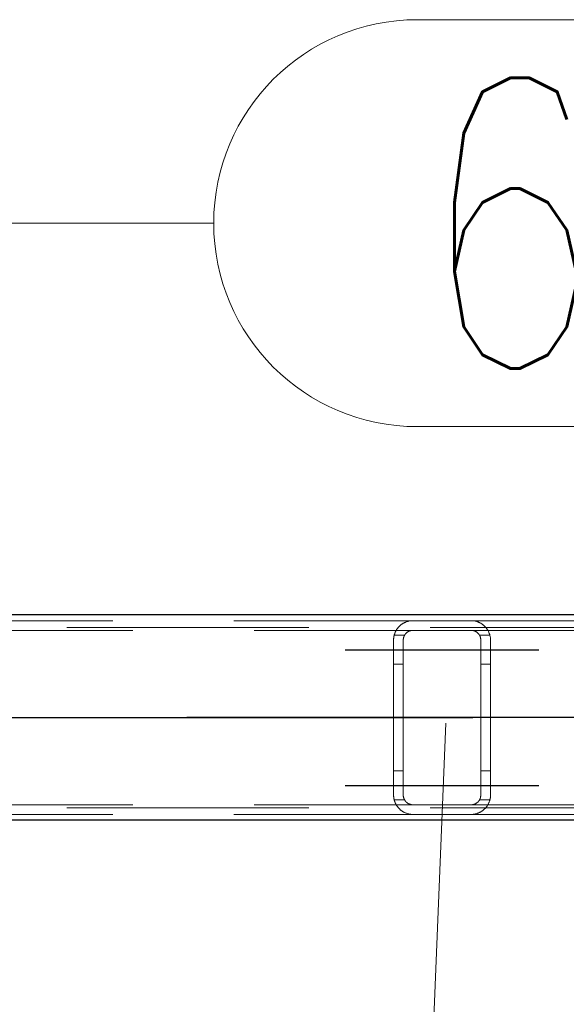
# Model space of a CAD drawing. Header units: millimetres. Extents: x -851 to 2, y 9346 to 10016.
# Tile 84 of 256: x -778.23 to -772.59, y 9572.83 to 9582.99. Entities that reach past the tile are written whole.
import ezdxf

# ---------------------------------------------------------------- set-up
doc = ezdxf.new("R2010")
doc.units = ezdxf.units.MM
doc.header["$LTSCALE"] = 10
doc.linetypes.add('HIDDEN', pattern=[0.375, 0.25, -0.125])
doc.linetypes.add('MITTE', pattern=[2, 1.25, -0.25, 0.25, -0.25])
for name, color, linetype, lineweight in [('PS_Hidden', 2, 'HIDDEN', 9), ('PS_Pos', 1, 'Continuous', 15), ('PS_Shape', 161, 'Continuous', 30), ('PS_SOLID', 7, 'Continuous', 30)]:
    doc.layers.add(name, color=color, linetype=linetype, lineweight=lineweight)
doc.layers.add('PS_Mid', color=5, linetype='MITTE')
doc.styles.add('simplex', font='simplex.shx', dxfattribs={"width": 0.75})

# ---------------------------------------------------------------- blocks, each defined once
blk = doc.blocks.new('*X706')
at = {"layer": 'PS_Hidden', "color": 2, "linetype": 'HIDDEN'}
for p, q in [((-783.517, 9576.79), (-774.168, 9576.79)), ((-774.285, 9576.753), (-774.281, 9576.756)), ((-774.281, 9576.756), (-774.277, 9576.758)), ((-774.277, 9576.758), (-774.273, 9576.761)), ((-774.273, 9576.761), (-774.268, 9576.763)), ((-774.268, 9576.763), (-774.264, 9576.766)), ((-774.264, 9576.766), (-774.259, 9576.768)), ((-774.259, 9576.768), (-774.255, 9576.771)), ((-774.255, 9576.771), (-774.25, 9576.773)), ((-774.25, 9576.773), (-774.245, 9576.775)), ((-774.245, 9576.775), (-774.24, 9576.777)), ((-774.24, 9576.777), (-774.234, 9576.779)), ((-774.234, 9576.779), (-774.229, 9576.781)), ((-774.229, 9576.781), (-774.223, 9576.783)), ((-774.223, 9576.783), (-774.218, 9576.784)), ((-774.218, 9576.784), (-774.211, 9576.786)), ((-774.211, 9576.786), (-774.205, 9576.787)), ((-774.205, 9576.787), (-774.198, 9576.788)), ((-774.198, 9576.788), (-774.191, 9576.789)), ((-774.191, 9576.789), (-774.183, 9576.79)), ((-774.183, 9576.79), (-774.176, 9576.79)), ((-774.176, 9576.79), (-774.168, 9576.79)), ((-774.168, 9576.79), (-773.568, 9576.79)), ((-773.568, 9576.79), (-773.561, 9576.79)), ((-773.568, 9576.79), (-764.168, 9576.79)), ((-773.561, 9576.79), (-773.554, 9576.79)), ((-773.554, 9576.79), (-773.547, 9576.789)), ((-773.547, 9576.789), (-773.54, 9576.788)), ((-773.54, 9576.788), (-773.533, 9576.787)), ((-773.533, 9576.787), (-773.526, 9576.786)), ((-773.526, 9576.786), (-773.519, 9576.784)), ((-773.519, 9576.784), (-773.513, 9576.783)), ((-773.513, 9576.783), (-773.507, 9576.781)), ((-773.507, 9576.781), (-773.502, 9576.779)), ((-773.502, 9576.779), (-773.497, 9576.777)), ((-773.497, 9576.777), (-773.492, 9576.775)), ((-773.492, 9576.775), (-773.487, 9576.773)), ((-773.487, 9576.773), (-773.482, 9576.771)), ((-773.482, 9576.771), (-773.477, 9576.768)), ((-773.477, 9576.768), (-773.472, 9576.766)), ((-773.472, 9576.766), (-773.468, 9576.763)), ((-773.468, 9576.763), (-773.463, 9576.76)), ((-773.463, 9576.76), (-773.459, 9576.758)), ((-773.459, 9576.758), (-773.455, 9576.755)), ((-773.455, 9576.755), (-773.451, 9576.752)), ((-783.308, 9576.69), (-774.168, 9576.69)), ((-486.492, 9576.72), (-781.692, 9576.72)), ((-774.359, 9576.652), (-774.357, 9576.656)), ((-774.357, 9576.656), (-774.356, 9576.661)), ((-774.356, 9576.661), (-774.354, 9576.665)), ((-774.354, 9576.665), (-774.352, 9576.67)), ((-774.352, 9576.67), (-774.35, 9576.674)), ((-774.35, 9576.674), (-774.348, 9576.678)), ((-774.348, 9576.678), (-774.346, 9576.682)), ((-774.346, 9576.682), (-774.344, 9576.686)), ((-774.344, 9576.686), (-774.342, 9576.69)), ((-774.342, 9576.69), (-774.339, 9576.694)), ((-774.339, 9576.694), (-774.337, 9576.698)), ((-774.337, 9576.698), (-774.334, 9576.702)), ((-774.334, 9576.702), (-774.332, 9576.706)), ((-774.332, 9576.706), (-774.329, 9576.709)), ((-774.329, 9576.709), (-774.326, 9576.713)), ((-774.326, 9576.713), (-774.324, 9576.716)), ((-774.324, 9576.716), (-774.321, 9576.72)), ((-774.321, 9576.72), (-774.318, 9576.723)), ((-774.318, 9576.723), (-774.315, 9576.727)), ((-774.315, 9576.727), (-774.312, 9576.73)), ((-774.312, 9576.73), (-774.309, 9576.733)), ((-774.309, 9576.733), (-774.305, 9576.736)), ((-774.305, 9576.736), (-774.302, 9576.739)), ((-774.302, 9576.739), (-774.299, 9576.742)), ((-774.299, 9576.742), (-774.296, 9576.745)), ((-774.296, 9576.745), (-774.292, 9576.747)), ((-774.292, 9576.747), (-774.289, 9576.75)), ((-774.289, 9576.75), (-774.285, 9576.753)), ((-774.246, 9576.654), (-774.247, 9576.652)), ((-774.244, 9576.655), (-774.246, 9576.654)), ((-774.243, 9576.657), (-774.244, 9576.655)), ((-774.241, 9576.659), (-774.243, 9576.657)), ((-774.24, 9576.661), (-774.241, 9576.659)), ((-774.238, 9576.662), (-774.24, 9576.661)), ((-774.236, 9576.664), (-774.238, 9576.662)), ((-774.234, 9576.665), (-774.236, 9576.664)), ((-774.233, 9576.667), (-774.234, 9576.665)), ((-774.231, 9576.668), (-774.233, 9576.667)), ((-774.229, 9576.67), (-774.231, 9576.668)), ((-774.227, 9576.671), (-774.229, 9576.67)), ((-774.225, 9576.673), (-774.227, 9576.671)), ((-774.223, 9576.674), (-774.225, 9576.673)), ((-774.22, 9576.676), (-774.223, 9576.674)), ((-774.218, 9576.677), (-774.22, 9576.676)), ((-774.216, 9576.678), (-774.218, 9576.677)), ((-774.213, 9576.68), (-774.216, 9576.678)), ((-774.211, 9576.681), (-774.213, 9576.68)), ((-774.208, 9576.682), (-774.211, 9576.681)), ((-774.205, 9576.683), (-774.208, 9576.682)), ((-774.203, 9576.684), (-774.205, 9576.683)), ((-774.2, 9576.685), (-774.203, 9576.684)), ((-774.197, 9576.686), (-774.2, 9576.685)), ((-774.194, 9576.687), (-774.197, 9576.686)), ((-774.191, 9576.688), (-774.194, 9576.687)), ((-774.188, 9576.688), (-774.191, 9576.688)), ((-774.185, 9576.689), (-774.188, 9576.688)), ((-774.182, 9576.689), (-774.185, 9576.689)), ((-774.178, 9576.69), (-774.182, 9576.689)), ((-774.175, 9576.69), (-774.178, 9576.69)), ((-774.172, 9576.69), (-774.175, 9576.69)), ((-774.168, 9576.69), (-774.172, 9576.69)), ((-773.568, 9576.69), (-774.168, 9576.69)), ((-773.565, 9576.69), (-773.568, 9576.69)), ((-773.568, 9576.69), (-764.168, 9576.69)), ((-773.562, 9576.69), (-773.565, 9576.69)), ((-773.559, 9576.69), (-773.562, 9576.69)), ((-773.555, 9576.689), (-773.559, 9576.69)), ((-773.552, 9576.689), (-773.555, 9576.689)), ((-773.549, 9576.688), (-773.552, 9576.689)), ((-773.545, 9576.688), (-773.549, 9576.688)), ((-773.542, 9576.687), (-773.545, 9576.688)), ((-773.539, 9576.686), (-773.542, 9576.687)), ((-773.536, 9576.685), (-773.539, 9576.686)), ((-773.533, 9576.684), (-773.536, 9576.685)), ((-773.531, 9576.683), (-773.533, 9576.684)), ((-773.528, 9576.682), (-773.531, 9576.683)), ((-773.525, 9576.681), (-773.528, 9576.682)), ((-773.523, 9576.679), (-773.525, 9576.681)), ((-773.52, 9576.678), (-773.523, 9576.679)), ((-773.518, 9576.677), (-773.52, 9576.678)), ((-773.515, 9576.675), (-773.518, 9576.677)), ((-773.513, 9576.674), (-773.515, 9576.675)), ((-773.511, 9576.672), (-773.513, 9576.674)), ((-773.509, 9576.67), (-773.511, 9576.672)), ((-773.507, 9576.669), (-773.509, 9576.67)), ((-773.505, 9576.667), (-773.507, 9576.669)), ((-773.503, 9576.666), (-773.505, 9576.667)), ((-773.501, 9576.664), (-773.503, 9576.666)), ((-773.499, 9576.662), (-773.501, 9576.664)), ((-773.497, 9576.661), (-773.499, 9576.662)), ((-773.496, 9576.659), (-773.497, 9576.661)), ((-773.494, 9576.657), (-773.496, 9576.659)), ((-773.493, 9576.656), (-773.494, 9576.657)), ((-773.491, 9576.654), (-773.493, 9576.656)), ((-773.49, 9576.652), (-773.491, 9576.654)), ((-773.451, 9576.752), (-773.447, 9576.749)), ((-773.447, 9576.749), (-773.443, 9576.746)), ((-773.443, 9576.746), (-773.439, 9576.743)), ((-773.439, 9576.743), (-773.436, 9576.74)), ((-773.436, 9576.74), (-773.432, 9576.737)), ((-773.432, 9576.737), (-773.429, 9576.734)), ((-773.429, 9576.734), (-773.426, 9576.731)), ((-773.426, 9576.731), (-773.423, 9576.728)), ((-773.423, 9576.728), (-773.42, 9576.725)), ((-773.42, 9576.725), (-773.417, 9576.721)), ((-773.417, 9576.721), (-773.414, 9576.718)), ((-773.414, 9576.718), (-773.412, 9576.715)), ((-773.412, 9576.715), (-773.409, 9576.711)), ((-773.409, 9576.711), (-773.406, 9576.707)), ((-773.406, 9576.707), (-773.404, 9576.704)), ((-773.404, 9576.704), (-773.401, 9576.7)), ((-773.401, 9576.7), (-773.399, 9576.696)), ((-773.399, 9576.696), (-773.396, 9576.692)), ((-773.396, 9576.692), (-773.394, 9576.688)), ((-773.394, 9576.688), (-773.392, 9576.684)), ((-773.392, 9576.684), (-773.39, 9576.68)), ((-773.39, 9576.68), (-773.388, 9576.676)), ((-773.388, 9576.676), (-773.386, 9576.672)), ((-773.386, 9576.672), (-773.384, 9576.668)), ((-773.384, 9576.668), (-773.382, 9576.663)), ((-773.382, 9576.663), (-773.381, 9576.659)), ((-773.381, 9576.659), (-773.379, 9576.655)), ((-773.379, 9576.655), (-773.378, 9576.65)), ((-774.368, 9576.605), (-774.367, 9576.61)), ((-774.368, 9576.6), (-774.368, 9576.605)), ((-774.368, 9576.595), (-774.368, 9576.6)), ((-774.368, 9576.59), (-774.368, 9576.595)), ((-774.368, 9574.99), (-774.368, 9576.59)), ((-774.367, 9576.615), (-774.366, 9576.619)), ((-774.367, 9576.61), (-774.367, 9576.615)), ((-774.366, 9576.619), (-774.365, 9576.624)), ((-774.365, 9576.629), (-774.364, 9576.634)), ((-774.365, 9576.624), (-774.365, 9576.629)), ((-774.364, 9576.634), (-774.363, 9576.638)), ((-774.363, 9576.638), (-774.361, 9576.643)), ((-774.255, 9576.64), (-774.362, 9576.64)), ((-774.361, 9576.643), (-774.36, 9576.647)), ((-774.36, 9576.647), (-774.359, 9576.652)), ((-774.267, 9576.604), (-774.268, 9576.601)), ((-774.268, 9576.601), (-774.268, 9576.599)), ((-774.268, 9576.599), (-774.268, 9576.597)), ((-774.268, 9576.597), (-774.268, 9576.595)), ((-774.268, 9576.595), (-774.268, 9576.593)), ((-774.268, 9576.593), (-774.268, 9576.59)), ((-774.268, 9576.59), (-774.268, 9574.99)), ((-774.268, 9576.59), (-774.268, 9576.59)), ((-774.266, 9576.61), (-774.267, 9576.608)), ((-774.267, 9576.608), (-774.267, 9576.606)), ((-774.267, 9576.606), (-774.267, 9576.604)), ((-774.265, 9576.615), (-774.266, 9576.613)), ((-774.266, 9576.613), (-774.266, 9576.61)), ((-774.264, 9576.619), (-774.265, 9576.617)), ((-774.265, 9576.617), (-774.265, 9576.615)), ((-774.263, 9576.621), (-774.264, 9576.619)), ((-774.262, 9576.626), (-774.263, 9576.624)), ((-774.263, 9576.624), (-774.263, 9576.621)), ((-774.261, 9576.628), (-774.262, 9576.626)), ((-774.26, 9576.63), (-774.261, 9576.628)), ((-774.259, 9576.632), (-774.26, 9576.63)), ((-774.258, 9576.634), (-774.259, 9576.632)), ((-774.257, 9576.636), (-774.258, 9576.634)), ((-774.256, 9576.638), (-774.257, 9576.636)), ((-774.255, 9576.64), (-774.256, 9576.638)), ((-774.254, 9576.642), (-774.255, 9576.64)), ((-774.253, 9576.644), (-774.254, 9576.642)), ((-774.251, 9576.646), (-774.253, 9576.644)), ((-774.25, 9576.648), (-774.251, 9576.646)), ((-774.249, 9576.65), (-774.25, 9576.648)), ((-774.247, 9576.652), (-774.249, 9576.65)), ((-773.488, 9576.65), (-773.49, 9576.652)), ((-773.487, 9576.648), (-773.488, 9576.65)), ((-773.486, 9576.647), (-773.487, 9576.648)), ((-773.484, 9576.645), (-773.486, 9576.647)), ((-773.483, 9576.643), (-773.484, 9576.645)), ((-773.482, 9576.641), (-773.483, 9576.643)), ((-773.481, 9576.639), (-773.482, 9576.641)), ((-773.375, 9576.64), (-773.482, 9576.64)), ((-773.48, 9576.637), (-773.481, 9576.639)), ((-773.479, 9576.635), (-773.48, 9576.637)), ((-773.478, 9576.633), (-773.479, 9576.635)), ((-773.477, 9576.631), (-773.478, 9576.633)), ((-773.476, 9576.629), (-773.477, 9576.631)), ((-773.475, 9576.627), (-773.476, 9576.629)), ((-773.474, 9576.624), (-773.475, 9576.627)), ((-773.474, 9576.622), (-773.474, 9576.624)), ((-773.473, 9576.62), (-773.474, 9576.622)), ((-773.472, 9576.618), (-773.473, 9576.62)), ((-773.472, 9576.616), (-773.472, 9576.618)), ((-773.471, 9576.614), (-773.472, 9576.616)), ((-773.471, 9576.612), (-773.471, 9576.614)), ((-773.47, 9576.61), (-773.471, 9576.612)), ((-773.47, 9576.607), (-773.47, 9576.61)), ((-773.47, 9576.605), (-773.47, 9576.607)), ((-773.469, 9576.603), (-773.47, 9576.605)), ((-773.469, 9576.601), (-773.469, 9576.603)), ((-773.469, 9576.599), (-773.469, 9576.601)), ((-773.469, 9576.597), (-773.469, 9576.599)), ((-773.468, 9576.595), (-773.469, 9576.597)), ((-773.468, 9576.592), (-773.468, 9576.595)), ((-773.468, 9576.59), (-773.468, 9576.592)), ((-773.468, 9574.99), (-773.468, 9576.59)), ((-773.378, 9576.65), (-773.376, 9576.646)), ((-773.376, 9576.646), (-773.375, 9576.641)), ((-773.375, 9576.641), (-773.374, 9576.637)), ((-773.374, 9576.637), (-773.373, 9576.632)), ((-773.373, 9576.632), (-773.372, 9576.628)), ((-773.372, 9576.628), (-773.371, 9576.623)), ((-773.371, 9576.623), (-773.37, 9576.618)), ((-773.37, 9576.618), (-773.37, 9576.614)), ((-773.37, 9576.614), (-773.369, 9576.609)), ((-773.369, 9576.609), (-773.369, 9576.604)), ((-773.369, 9576.604), (-773.369, 9576.6)), ((-773.369, 9576.6), (-773.368, 9576.595)), ((-773.368, 9576.595), (-773.368, 9576.59)), ((-773.368, 9576.59), (-773.368, 9574.99)), ((-773.368, 9576.59), (-773.368, 9576.59)), ((-774.268, 9576.34), (-774.368, 9576.34)), ((-773.368, 9576.34), (-773.468, 9576.34)), ((-774.268, 9575.24), (-774.368, 9575.24)), ((-773.368, 9575.24), (-773.468, 9575.24)), ((-774.368, 9574.985), (-774.368, 9574.99)), ((-774.368, 9574.981), (-774.368, 9574.985)), ((-774.368, 9574.976), (-774.368, 9574.981)), ((-774.367, 9574.971), (-774.368, 9574.976)), ((-774.367, 9574.966), (-774.367, 9574.971)), ((-774.366, 9574.961), (-774.367, 9574.966)), ((-774.365, 9574.957), (-774.366, 9574.961)), ((-774.365, 9574.952), (-774.365, 9574.957)), ((-774.364, 9574.947), (-774.365, 9574.952)), ((-774.363, 9574.943), (-774.364, 9574.947)), ((-774.361, 9574.938), (-774.363, 9574.943)), ((-774.255, 9574.94), (-774.362, 9574.94)), ((-774.36, 9574.933), (-774.361, 9574.938)), ((-774.359, 9574.929), (-774.36, 9574.933)), ((-774.357, 9574.924), (-774.359, 9574.929)), ((-774.268, 9574.99), (-774.268, 9574.988)), ((-774.268, 9574.988), (-774.268, 9574.986)), ((-774.268, 9574.986), (-774.268, 9574.984)), ((-774.268, 9574.984), (-774.268, 9574.981)), ((-774.268, 9574.981), (-774.268, 9574.979)), ((-774.268, 9574.979), (-774.267, 9574.977)), ((-774.267, 9574.977), (-774.267, 9574.975)), ((-774.267, 9574.975), (-774.267, 9574.973)), ((-774.267, 9574.973), (-774.266, 9574.97)), ((-774.266, 9574.97), (-774.266, 9574.968)), ((-774.266, 9574.968), (-774.265, 9574.966)), ((-774.265, 9574.966), (-774.265, 9574.964)), ((-774.265, 9574.964), (-774.264, 9574.962)), ((-774.264, 9574.962), (-774.263, 9574.959)), ((-774.263, 9574.959), (-774.263, 9574.957)), ((-774.263, 9574.957), (-774.262, 9574.955)), ((-774.262, 9574.955), (-774.261, 9574.953)), ((-774.261, 9574.953), (-774.26, 9574.951)), ((-774.26, 9574.951), (-774.259, 9574.949)), ((-774.259, 9574.949), (-774.258, 9574.947)), ((-774.258, 9574.947), (-774.257, 9574.945)), ((-774.257, 9574.945), (-774.256, 9574.942)), ((-774.256, 9574.942), (-774.255, 9574.94)), ((-774.255, 9574.94), (-774.254, 9574.938)), ((-774.254, 9574.938), (-774.253, 9574.937)), ((-774.253, 9574.937), (-774.251, 9574.935)), ((-774.251, 9574.935), (-774.25, 9574.933)), ((-774.25, 9574.933), (-774.249, 9574.931)), ((-774.249, 9574.931), (-774.247, 9574.929)), ((-774.247, 9574.929), (-774.246, 9574.927)), ((-774.246, 9574.927), (-774.244, 9574.925)), ((-774.244, 9574.925), (-774.243, 9574.924)), ((-773.493, 9574.925), (-773.491, 9574.927)), ((-773.491, 9574.927), (-773.49, 9574.929)), ((-773.49, 9574.929), (-773.488, 9574.93)), ((-773.488, 9574.93), (-773.487, 9574.932)), ((-773.487, 9574.932), (-773.486, 9574.934)), ((-773.486, 9574.934), (-773.484, 9574.936)), ((-773.484, 9574.936), (-773.483, 9574.938)), ((-773.483, 9574.938), (-773.482, 9574.94)), ((-773.482, 9574.94), (-773.481, 9574.942)), ((-773.375, 9574.94), (-773.482, 9574.94)), ((-773.481, 9574.942), (-773.48, 9574.944)), ((-773.48, 9574.944), (-773.479, 9574.946)), ((-773.479, 9574.946), (-773.478, 9574.948)), ((-773.478, 9574.948), (-773.477, 9574.95)), ((-773.477, 9574.95), (-773.476, 9574.952)), ((-773.476, 9574.952), (-773.475, 9574.954)), ((-773.475, 9574.954), (-773.474, 9574.956)), ((-773.474, 9574.958), (-773.473, 9574.96)), ((-773.474, 9574.956), (-773.474, 9574.958)), ((-773.473, 9574.96), (-773.472, 9574.963)), ((-773.472, 9574.965), (-773.471, 9574.967)), ((-773.472, 9574.963), (-773.472, 9574.965)), ((-773.471, 9574.969), (-773.47, 9574.971)), ((-773.471, 9574.967), (-773.471, 9574.969)), ((-773.47, 9574.975), (-773.469, 9574.978)), ((-773.47, 9574.973), (-773.47, 9574.975)), ((-773.47, 9574.971), (-773.47, 9574.973)), ((-773.469, 9574.984), (-773.468, 9574.986)), ((-773.469, 9574.982), (-773.469, 9574.984)), ((-773.469, 9574.98), (-773.469, 9574.982)), ((-773.469, 9574.978), (-773.469, 9574.98)), ((-773.468, 9574.988), (-773.468, 9574.99)), ((-773.468, 9574.99), (-773.468, 9574.99)), ((-773.468, 9574.986), (-773.468, 9574.988)), ((-773.379, 9574.926), (-773.381, 9574.922)), ((-773.378, 9574.93), (-773.379, 9574.926)), ((-773.376, 9574.935), (-773.378, 9574.93)), ((-773.375, 9574.939), (-773.376, 9574.935)), ((-773.374, 9574.944), (-773.375, 9574.939)), ((-773.373, 9574.949), (-773.374, 9574.944)), ((-773.372, 9574.953), (-773.373, 9574.949)), ((-773.371, 9574.958), (-773.372, 9574.953)), ((-773.37, 9574.962), (-773.371, 9574.958)), ((-773.369, 9574.972), (-773.37, 9574.967)), ((-773.37, 9574.967), (-773.37, 9574.962)), ((-773.368, 9574.986), (-773.369, 9574.981)), ((-773.369, 9574.981), (-773.369, 9574.976)), ((-773.369, 9574.976), (-773.369, 9574.972)), ((-773.368, 9574.99), (-773.368, 9574.986)), ((-783.308, 9574.89), (-774.168, 9574.89)), ((-486.492, 9574.86), (-781.692, 9574.86)), ((-774.356, 9574.92), (-774.357, 9574.924)), ((-774.354, 9574.916), (-774.356, 9574.92)), ((-774.352, 9574.911), (-774.354, 9574.916)), ((-774.35, 9574.907), (-774.352, 9574.911)), ((-774.348, 9574.903), (-774.35, 9574.907)), ((-774.346, 9574.899), (-774.348, 9574.903)), ((-774.344, 9574.895), (-774.346, 9574.899)), ((-774.342, 9574.89), (-774.344, 9574.895)), ((-774.339, 9574.887), (-774.342, 9574.89)), ((-774.337, 9574.883), (-774.339, 9574.887)), ((-774.334, 9574.879), (-774.337, 9574.883)), ((-774.332, 9574.875), (-774.334, 9574.879)), ((-774.329, 9574.871), (-774.332, 9574.875)), ((-774.326, 9574.868), (-774.329, 9574.871)), ((-774.324, 9574.864), (-774.326, 9574.868)), ((-774.321, 9574.861), (-774.324, 9574.864)), ((-774.318, 9574.858), (-774.321, 9574.861)), ((-774.315, 9574.854), (-774.318, 9574.858)), ((-774.312, 9574.851), (-774.315, 9574.854)), ((-774.309, 9574.848), (-774.312, 9574.851)), ((-774.305, 9574.845), (-774.309, 9574.848)), ((-774.302, 9574.842), (-774.305, 9574.845)), ((-774.299, 9574.839), (-774.302, 9574.842)), ((-774.296, 9574.836), (-774.299, 9574.839)), ((-774.292, 9574.833), (-774.296, 9574.836)), ((-774.289, 9574.831), (-774.292, 9574.833)), ((-774.285, 9574.828), (-774.289, 9574.831)), ((-774.281, 9574.825), (-774.285, 9574.828)), ((-774.277, 9574.822), (-774.281, 9574.825)), ((-774.243, 9574.924), (-774.241, 9574.922)), ((-774.241, 9574.922), (-774.24, 9574.92)), ((-774.24, 9574.92), (-774.238, 9574.918)), ((-774.238, 9574.918), (-774.236, 9574.917)), ((-774.236, 9574.917), (-774.234, 9574.915)), ((-774.234, 9574.915), (-774.233, 9574.914)), ((-774.233, 9574.914), (-774.231, 9574.912)), ((-774.231, 9574.912), (-774.229, 9574.911)), ((-774.229, 9574.911), (-774.227, 9574.909)), ((-774.227, 9574.909), (-774.225, 9574.908)), ((-774.225, 9574.908), (-774.223, 9574.906)), ((-774.223, 9574.906), (-774.22, 9574.905)), ((-774.22, 9574.905), (-774.218, 9574.904)), ((-774.218, 9574.904), (-774.216, 9574.902)), ((-774.216, 9574.902), (-774.213, 9574.901)), ((-774.213, 9574.901), (-774.211, 9574.9)), ((-774.211, 9574.9), (-774.208, 9574.899)), ((-774.208, 9574.899), (-774.205, 9574.897)), ((-774.205, 9574.897), (-774.203, 9574.896)), ((-774.203, 9574.896), (-774.2, 9574.895)), ((-774.2, 9574.895), (-774.197, 9574.895)), ((-774.197, 9574.895), (-774.194, 9574.894)), ((-774.194, 9574.894), (-774.191, 9574.893)), ((-774.191, 9574.893), (-774.188, 9574.892)), ((-774.188, 9574.892), (-774.185, 9574.892)), ((-774.185, 9574.892), (-774.182, 9574.891)), ((-774.182, 9574.891), (-774.178, 9574.891)), ((-774.178, 9574.891), (-774.175, 9574.891)), ((-774.175, 9574.891), (-774.172, 9574.89)), ((-774.172, 9574.89), (-774.168, 9574.89)), ((-774.168, 9574.89), (-773.568, 9574.89)), ((-774.168, 9574.89), (-774.168, 9574.89)), ((-773.568, 9574.89), (-773.565, 9574.89)), ((-773.568, 9574.89), (-764.168, 9574.89)), ((-773.565, 9574.89), (-773.562, 9574.891)), ((-773.562, 9574.891), (-773.559, 9574.891)), ((-773.559, 9574.891), (-773.555, 9574.891)), ((-773.555, 9574.891), (-773.552, 9574.892)), ((-773.552, 9574.892), (-773.549, 9574.892)), ((-773.549, 9574.892), (-773.545, 9574.893)), ((-773.545, 9574.893), (-773.542, 9574.894)), ((-773.542, 9574.894), (-773.539, 9574.895)), ((-773.539, 9574.895), (-773.536, 9574.896)), ((-773.536, 9574.896), (-773.533, 9574.897)), ((-773.533, 9574.897), (-773.531, 9574.898)), ((-773.531, 9574.898), (-773.528, 9574.899)), ((-773.528, 9574.899), (-773.525, 9574.9)), ((-773.525, 9574.9), (-773.523, 9574.901)), ((-773.523, 9574.901), (-773.52, 9574.903)), ((-773.52, 9574.903), (-773.518, 9574.904)), ((-773.518, 9574.904), (-773.515, 9574.906)), ((-773.515, 9574.906), (-773.513, 9574.907)), ((-773.513, 9574.907), (-773.511, 9574.909)), ((-773.511, 9574.909), (-773.509, 9574.91)), ((-773.509, 9574.91), (-773.507, 9574.912)), ((-773.507, 9574.912), (-773.505, 9574.913)), ((-773.505, 9574.913), (-773.503, 9574.915)), ((-773.503, 9574.915), (-773.501, 9574.917)), ((-773.501, 9574.917), (-773.499, 9574.918)), ((-773.499, 9574.918), (-773.497, 9574.92)), ((-773.497, 9574.92), (-773.496, 9574.922)), ((-773.496, 9574.922), (-773.494, 9574.923)), ((-773.494, 9574.923), (-773.493, 9574.925)), ((-773.455, 9574.826), (-773.459, 9574.823)), ((-773.451, 9574.829), (-773.455, 9574.826)), ((-773.447, 9574.832), (-773.451, 9574.829)), ((-773.443, 9574.835), (-773.447, 9574.832)), ((-773.439, 9574.838), (-773.443, 9574.835)), ((-773.436, 9574.841), (-773.439, 9574.838)), ((-773.432, 9574.844), (-773.436, 9574.841)), ((-773.429, 9574.847), (-773.432, 9574.844)), ((-773.426, 9574.85), (-773.429, 9574.847)), ((-773.423, 9574.853), (-773.426, 9574.85)), ((-773.42, 9574.856), (-773.423, 9574.853)), ((-773.417, 9574.859), (-773.42, 9574.856)), ((-773.414, 9574.863), (-773.417, 9574.859)), ((-773.412, 9574.866), (-773.414, 9574.863)), ((-773.409, 9574.87), (-773.412, 9574.866)), ((-773.406, 9574.873), (-773.409, 9574.87)), ((-773.404, 9574.877), (-773.406, 9574.873)), ((-773.401, 9574.881), (-773.404, 9574.877)), ((-773.399, 9574.885), (-773.401, 9574.881)), ((-773.396, 9574.888), (-773.399, 9574.885)), ((-773.394, 9574.892), (-773.396, 9574.888)), ((-773.392, 9574.896), (-773.394, 9574.892)), ((-773.39, 9574.9), (-773.392, 9574.896)), ((-773.388, 9574.905), (-773.39, 9574.9)), ((-773.386, 9574.909), (-773.388, 9574.905)), ((-773.384, 9574.913), (-773.386, 9574.909)), ((-773.382, 9574.917), (-773.384, 9574.913)), ((-773.381, 9574.922), (-773.382, 9574.917)), ((-783.517, 9574.79), (-774.168, 9574.79)), ((-774.273, 9574.82), (-774.277, 9574.822)), ((-774.268, 9574.817), (-774.273, 9574.82)), ((-774.264, 9574.815), (-774.268, 9574.817)), ((-774.259, 9574.812), (-774.264, 9574.815)), ((-774.255, 9574.81), (-774.259, 9574.812)), ((-774.25, 9574.808), (-774.255, 9574.81)), ((-774.245, 9574.806), (-774.25, 9574.808)), ((-774.24, 9574.803), (-774.245, 9574.806)), ((-774.234, 9574.802), (-774.24, 9574.803)), ((-774.229, 9574.8), (-774.234, 9574.802)), ((-774.223, 9574.798), (-774.229, 9574.8)), ((-774.218, 9574.797), (-774.223, 9574.798)), ((-774.211, 9574.795), (-774.218, 9574.797)), ((-774.205, 9574.794), (-774.211, 9574.795)), ((-774.198, 9574.793), (-774.205, 9574.794)), ((-774.191, 9574.792), (-774.198, 9574.793)), ((-774.183, 9574.791), (-774.191, 9574.792)), ((-774.176, 9574.791), (-774.183, 9574.791)), ((-774.168, 9574.79), (-774.176, 9574.791)), ((-773.568, 9574.79), (-774.168, 9574.79)), ((-773.561, 9574.791), (-773.568, 9574.79)), ((-773.568, 9574.79), (-764.168, 9574.79)), ((-773.554, 9574.791), (-773.561, 9574.791)), ((-773.547, 9574.792), (-773.554, 9574.791)), ((-773.54, 9574.792), (-773.547, 9574.792)), ((-773.533, 9574.794), (-773.54, 9574.792)), ((-773.526, 9574.795), (-773.533, 9574.794)), ((-773.519, 9574.796), (-773.526, 9574.795)), ((-773.513, 9574.798), (-773.519, 9574.796)), ((-773.507, 9574.8), (-773.513, 9574.798)), ((-773.502, 9574.802), (-773.507, 9574.8)), ((-773.497, 9574.804), (-773.502, 9574.802)), ((-773.492, 9574.806), (-773.497, 9574.804)), ((-773.487, 9574.808), (-773.492, 9574.806)), ((-773.482, 9574.81), (-773.487, 9574.808)), ((-773.477, 9574.813), (-773.482, 9574.81)), ((-773.472, 9574.815), (-773.477, 9574.813)), ((-773.468, 9574.818), (-773.472, 9574.815)), ((-773.463, 9574.82), (-773.468, 9574.818)), ((-773.459, 9574.823), (-773.463, 9574.82))]:
    blk.add_line(p, q, dxfattribs=at)
at = {"layer": 'PS_Mid', "color": 5, "linetype": 'MITTE'}
for p, q in [((-774.868, 9576.49), (-773.768, 9576.49)), ((-774.868, 9576.49), (-773.768, 9576.49)), ((-773.968, 9576.49), (-772.868, 9576.49)), ((-773.968, 9576.49), (-772.868, 9576.49)), ((-786.052, 9575.79), (-731.684, 9575.79)), ((-484.003, 9575.79), (-784.181, 9575.79)), ((-773.868, 9575.79), (-773.868, 9575.79)), ((-774.868, 9575.09), (-773.768, 9575.09)), ((-774.868, 9575.09), (-773.768, 9575.09)), ((-773.968, 9575.09), (-772.868, 9575.09)), ((-773.968, 9575.09), (-772.868, 9575.09))]:
    blk.add_line(p, q, dxfattribs=at)
at = {"layer": 'PS_SOLID', "color": 7, "linetype": 'Continuous'}
for p, q in [((-486.492, 9576.85), (-781.692, 9576.85)), ((-486.492, 9574.73), (-781.692, 9574.73))]:
    blk.add_line(p, q, dxfattribs=at)
blk = doc.blocks.new('*X767')
at = {"color": 1}
for p, q in [((-774.125, 9582.993), (-768.875, 9582.993)), ((-781.225, 9580.893), (-776.225, 9580.893)), ((-774.125, 9578.793), (-768.875, 9578.793))]:
    blk.add_line(p, q, dxfattribs=at)
blk.add_arc((-774.125, 9580.893), 2.1, 90, 270, dxfattribs=at)
at = {"color": 30, "style": 'simplex', "width": 0.75}
blk.add_text('616', height=3, dxfattribs=at).set_placement((-774.125, 9579.393))
blk = doc.blocks.new('*X1344')
at = {"color": 1}
blk.add_line((-773.83, 9575.733), (-774.088, 9569.328), dxfattribs=at)

msp = doc.modelspace()

# ---------------------------------------------------------------- block references
at = {"layer": 'PS_Pos'}
for name in ['*X767', '*X1344']:
    msp.add_blockref(name, (0, 0), dxfattribs=at)
at = {"layer": 'PS_Shape', "color": 31}
msp.add_blockref('*X706', (0, 0), dxfattribs=at)

doc.saveas('drawing.dxf')
